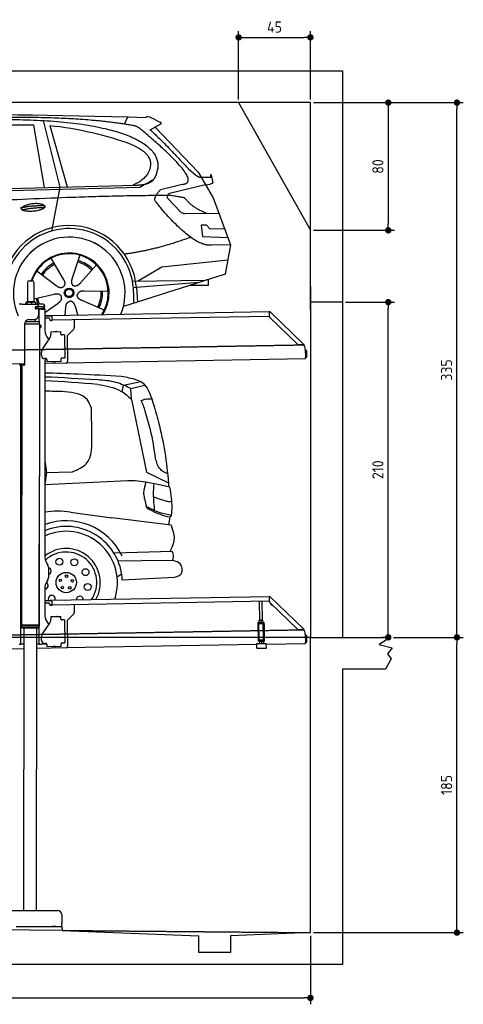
# Model space of a CAD drawing. Header units: millimetres. Extents: x 552 to 7231, y 5817 to 11986.
# Tile 5 of 5: x 4451 to 7231, y 5817 to 11986. Entities that reach past the tile are written whole.
import ezdxf

# ---------------------------------------------------------------- set-up
doc = ezdxf.new("R2010")
doc.units = ezdxf.units.MM
doc.linetypes.add('GEN3', pattern=[6.25, 5, -1.25])
doc.layers.get('0').update_dxf_attribs({"lineweight": 25})
for name, color, linetype, lineweight in [('3', 6, 'GEN3', 25), ('4', 3, 'Continuous', 25), ('5', 3, 'Continuous', 25), ('AM_0', 7, 'Continuous', 25), ('AM_5', 3, 'Continuous', 25)]:
    doc.layers.add(name, color=color, linetype=linetype, lineweight=lineweight)
doc.layers.add('Car', color=10, linetype='Continuous')
doc.styles.get("Standard").update_dxf_attribs({"font": 'ISOCP.SHX'})
doc.dimstyles.new('GEN-ISO$0', dxfattribs={"dimscale": 20, "dimtxt": 3.5, "dimasz": 2, "dimexe": 2, "dimexo": 1, "dimgap": 1.5, "dimtad": 1, "dimdec": 1, "dimlfac": 0.1, "dimdsep": 46, "dimtxsty": 'Standard', "dimblk": 'PUNKT', "dimcen": 2, "dimclrd": 256, "dimclre": 256, "dimclrt": 2, "dimadec": 0, "dimazin": 0, "dimtp": 0.1, "dimtm": 0.1, "dimtfac": 0.71, "dimtdec": 1, "dimtmove": 2, "dimatfit": 3, "dimldrblk": 'PUNKT', "dimfxl": 1, "dimtolj": 1, "dimarcsym": 0})

# ---------------------------------------------------------------- blocks, each defined once
blk = doc.blocks.new('PUNKT')
at = {"layer": '4', "color": 0, "linetype": 'ByBlock'}
blk.add_line((-0.5, 0), (-1, 0), dxfattribs=at)
at = {"layer": '4', "color": 0, "linetype": 'ByBlock', "const_width": 0.5}
blk.add_lwpolyline([(-0.25, 0, 1), (0.25, 0, 1)], format="xyb", close=True, dxfattribs=at)
blk = doc.blocks.new('*D4')
at = {"layer": '4', "lineweight": -2, "transparency": 16777216}
for p, q in [((6792.8, 8115.9), (7231, 8115.9)), ((7191, 6305.9), (7191, 8075.9)), ((6292.8, 6265.9), (7231, 6265.9))]:
    blk.add_line(p, q, dxfattribs=at)
at = {"layer": 'Defpoints', "color": 0, "transparency": 16777216}
for p in [(6772.8, 8115.9), (7191, 8115.9), (6272.8, 6265.9)]:
    blk.add_point(p, dxfattribs=at)
at = {"layer": '4', "lineweight": -2, "transparency": 16777216, "xscale": 40, "yscale": 40, "zscale": 40}
for p, rotation in [((7191, 8115.9), 90), ((7191, 6265.9), 270)]:
    blk.add_blockref('PUNKT', p, dxfattribs=dict(at, rotation=rotation))
at = {"layer": '4', "color": 2, "transparency": 16777216, "insert": (7126, 7190.9), "char_height": 70, "attachment_point": 5, "rotation": 90}
blk.add_mtext('\\A1;185', dxfattribs=at)
blk = doc.blocks.new('*D5')
at = {"layer": '4', "lineweight": -2, "transparency": 16777216}
for p, q in [((6292.8, 11465.9), (7231, 11465.9)), ((7191, 8155.9), (7191, 11425.9)), ((6792.8, 8115.9), (7231, 8115.9))]:
    blk.add_line(p, q, dxfattribs=at)
at = {"layer": 'Defpoints', "color": 0, "transparency": 16777216}
for p in [(6272.8, 11465.9), (7191, 11465.9), (6772.8, 8115.9)]:
    blk.add_point(p, dxfattribs=at)
at = {"layer": '4', "lineweight": -2, "transparency": 16777216, "xscale": 40, "yscale": 40, "zscale": 40}
for p, rotation in [((7191, 11465.9), 90), ((7191, 8115.9), 270)]:
    blk.add_blockref('PUNKT', p, dxfattribs=dict(at, rotation=rotation))
at = {"layer": '4', "color": 2, "transparency": 16777216, "insert": (7126, 9790.9), "char_height": 70, "attachment_point": 5, "rotation": 90}
blk.add_mtext('\\A1;335', dxfattribs=at)
blk = doc.blocks.new('*D10')
at = {"layer": '4', "lineweight": -2, "transparency": 16777216}
for p, q in [((5822.8, 11485.9), (5822.8, 11914.6)), ((6272.8, 11485.9), (6272.8, 11914.6)), ((5862.8, 11874.6), (6232.8, 11874.6))]:
    blk.add_line(p, q, dxfattribs=at)
at = {"layer": 'Defpoints', "color": 0, "transparency": 16777216}
for p in [(6272.8, 11874.6), (5822.8, 11465.9), (6272.8, 11465.9)]:
    blk.add_point(p, dxfattribs=at)
at = {"layer": '4', "lineweight": -2, "transparency": 16777216, "xscale": 40, "yscale": 40, "zscale": 40, "rotation": 180}
blk.add_blockref('PUNKT', (5822.8, 11874.6), dxfattribs=at)
at = {"layer": '4', "lineweight": -2, "transparency": 16777216, "xscale": 40, "yscale": 40, "zscale": 40}
blk.add_blockref('PUNKT', (6272.8, 11874.6), dxfattribs=at)
at = {"layer": '4', "color": 2, "transparency": 16777216, "insert": (6047.8, 11939.6), "char_height": 70, "attachment_point": 5}
blk.add_mtext('\\A1;45', dxfattribs=at)
blk = doc.blocks.new('*D11')
at = {"layer": '4', "lineweight": -2, "transparency": 16777216}
for p, q in [((6292.8, 11465.9), (6800.7, 11465.9)), ((6760.7, 11425.9), (6760.7, 10705.9)), ((6292.8, 10665.9), (6800.7, 10665.9))]:
    blk.add_line(p, q, dxfattribs=at)
at = {"layer": 'Defpoints', "color": 0, "transparency": 16777216}
for p in [(6272.8, 11465.9), (6272.8, 10665.9), (6760.7, 10665.9)]:
    blk.add_point(p, dxfattribs=at)
at = {"layer": '4', "lineweight": -2, "transparency": 16777216, "xscale": 40, "yscale": 40, "zscale": 40}
for p, rotation in [((6760.7, 11465.9), 90), ((6760.7, 10665.9), 270)]:
    blk.add_blockref('PUNKT', p, dxfattribs=dict(at, rotation=rotation))
at = {"layer": '4', "color": 2, "transparency": 16777216, "insert": (6695.7, 11065.9), "char_height": 70, "attachment_point": 5, "rotation": 90}
blk.add_mtext('\\A1;80', dxfattribs=at)
blk = doc.blocks.new('*D12')
at = {"layer": '4', "lineweight": -2, "transparency": 16777216}
for p, q in [((1072.8, 6295.9), (1072.8, 5816.8)), ((6272.8, 6245.9), (6272.8, 5816.8)), ((1112.8, 5856.8), (6232.8, 5856.8))]:
    blk.add_line(p, q, dxfattribs=at)
at = {"layer": 'Defpoints', "color": 0, "transparency": 16777216}
for p in [(1072.8, 6315.9), (6272.8, 6265.9), (6272.8, 5856.8)]:
    blk.add_point(p, dxfattribs=at)
at = {"layer": '4', "lineweight": -2, "transparency": 16777216, "xscale": 40, "yscale": 40, "zscale": 40, "rotation": 180}
blk.add_blockref('PUNKT', (1072.8, 5856.8), dxfattribs=at)
at = {"layer": '4', "lineweight": -2, "transparency": 16777216, "xscale": 40, "yscale": 40, "zscale": 40}
blk.add_blockref('PUNKT', (6272.8, 5856.8), dxfattribs=at)
at = {"layer": '4', "color": 2, "transparency": 16777216, "insert": (3672.8, 5921.8), "char_height": 70, "attachment_point": 5}
blk.add_mtext('\\A1;520', dxfattribs=at)
blk = doc.blocks.new('*D13')
at = {"layer": 'AM_5', "lineweight": -2, "transparency": 16777216}
for p, q in [((6492.8, 10215.9), (6800.7, 10215.9)), ((6760.7, 8155.9), (6760.7, 10175.9)), ((6752.8, 8115.9), (6720.7, 8115.9))]:
    blk.add_line(p, q, dxfattribs=at)
at = {"layer": 'Defpoints', "color": 0, "transparency": 16777216}
for p in [(6472.8, 10215.9), (6760.7, 10215.9), (6772.8, 8115.9)]:
    blk.add_point(p, dxfattribs=at)
at = {"layer": 'AM_5', "lineweight": -2, "transparency": 16777216, "xscale": 40, "yscale": 40, "zscale": 40}
for p, rotation in [((6760.7, 10215.9), 90), ((6760.7, 8115.9), 270)]:
    blk.add_blockref('PUNKT', p, dxfattribs=dict(at, rotation=rotation))
at = {"layer": 'AM_5', "color": 2, "linetype": 'Continuous', "transparency": 16777216, "insert": (6695.7, 9165.9), "char_height": 70, "attachment_point": 5, "rotation": 90}
blk.add_mtext('\\A1;210', dxfattribs=at)

msp = doc.modelspace()

# ---------------------------------------------------------------- linework, layer by layer
for p, q in [((872.77, 11665.9), (6472.77, 11665.9)), ((6472.77, 11665.9), (6472.77, 10165.9)), ((6272.78, 11465.9), (1072.77, 11465.9)), ((6272.78, 10165.9), (6272.78, 11465.9)), ((4499.57, 10339.98), (4499.57, 10219.98)), ((4509.57, 10349.98), (4529.57, 10349.98)), ((4539.57, 10339.98), (4539.57, 10219.98)), ((6272.78, 10315.9), (6272.78, 8115.9)), ((6472.77, 10315.9), (6472.77, 8115.9)), ((4463.57, 10202.48), (4447.57, 10202.48)), ((4463.57, 10202.48), (4557.57, 10202.48)), ((4489.65, 10212.52), (4489.65, 10202.48)), ((4492.07, 10214.98), (4491.61, 10214.71)), ((4492.52, 10214.98), (4492.07, 10214.98)), ((4510.35, 10214.98), (4492.52, 10214.98)), ((4495.39, 10212.52), (4495.39, 10202.48)), ((4499.57, 10219.98), (4539.57, 10219.98)), ((4501.57, 10214.98), (4501.57, 10219.98)), ((4537.39, 10214.98), (4510.35, 10214.98)), ((4525.31, 10212.52), (4525.31, 10202.48)), ((4547.07, 10214.98), (4537.39, 10214.98)), ((4537.57, 10214.98), (4537.57, 10219.98)), ((4547.07, 10214.98), (4547.53, 10214.71)), ((4550.57, 10185.98), (4548.7, 10185.98)), ((4549.48, 10212.52), (4549.48, 10202.48)), ((4549.57, 10176.62), (4549.57, 10183.83)), ((4550.57, 10185.98), (4551.57, 10185.98)), ((4550.57, 10185.98), (4550.57, 10173.98)), ((4564.57, 10185.98), (4551.57, 10185.98)), ((4552.21, 10186.48), (4564.57, 10186.48)), ((4597.57, 10202.48), (4557.57, 10202.48)), ((4564.57, 10185.98), (4565.57, 10185.98)), ((4567.74, 10185.98), (4565.57, 10185.98)), ((4565.57, 10173.98), (4565.57, 10185.98)), ((4567.57, 10192.48), (4567.57, 10189.48)), ((4603.4, 10185.98), (4567.74, 10185.98)), ((4592.21, 10186.48), (4604.57, 10186.48)), ((4603.4, 10185.98), (4605.57, 10185.98)), ((4605.57, 10173.98), (4605.57, 10185.98)), ((4607.57, 10189.48), (4607.57, 10192.48)), ((6472.77, 10215.9), (6272.78, 10215.9)), ((4548.68, 10173.98), (4548.57, 10173.98)), ((4550.57, 10173.98), (4548.68, 10173.98)), ((4551.57, 10173.98), (4550.57, 10173.98)), ((4552.21, 10173.98), (4551.57, 10173.98)), ((4564.57, 10173.98), (4552.21, 10173.98)), ((4565.57, 10173.98), (4564.57, 10173.98)), ((4565.57, 10173.98), (4567.74, 10173.98)), ((4567.57, 10170.98), (4567.57, 10132.48)), ((4603.4, 10173.98), (4567.74, 10173.98)), ((4572.57, 10093.9), (4572.57, 10172.48)), ((4584.57, 10172.48), (4572.57, 10172.48)), ((4584.57, 10172.48), (4606.57, 10172.48)), ((4605.57, 10173.98), (4603.4, 10173.98)), ((4607.57, 10171.48), (4607.57, 10049.54)), ((4607.57, 10132.25), (4641.05, 10132.84)), ((4641.12, 10128.84), (4607.57, 10128.25)), ((4607.57, 10117.25), (4628.81, 10117.62)), ((4641.05, 10132.84), (4651.05, 10133.01)), ((4651.12, 10129.01), (4641.12, 10128.84)), ((4651.05, 10133.01), (6015.84, 10156.83)), ((4651.19, 10125.01), (4651.05, 10133.01)), ((4651.19, 10125.01), (4651.48, 10108.02)), ((6011.36, 10126.75), (4656.57, 10103.1)), ((6016.97, 10158.53), (6015.58, 10157.09)), ((6017.37, 10155.35), (6015.58, 10157.09)), ((6016.12, 10125.88), (6015.73, 10148.43)), ((6015.96, 10150.02), (6015.84, 10156.83)), ((6016.97, 10158.53), (6018.76, 10156.79)), ((6018.87, 10153.91), (6017.37, 10155.35)), ((6018.76, 10156.79), (6020.26, 10155.34)), ((6018.87, 10153.91), (6019.25, 10154.29)), ((6193.05, 9950.95), (6019.17, 10118.86)), ((6019.25, 10154.29), (6020.26, 10155.34)), ((6020.26, 10155.34), (6229.47, 9953.31)), ((4483.57, 9825.48), (4483.57, 10082.48)), ((4483.57, 9825.48), (4483.57, 10082.48)), ((4483.57, 10080.77), (4574.55, 10080.63)), ((4483.57, 10079.03), (4571.54, 10078.9)), ((4571.54, 10078.9), (4483.57, 10079.03)), ((4574.54, 10077.16), (4483.57, 10077.3)), ((4486.4, 10094.03), (4574.57, 10093.89)), ((4489.57, 10094.03), (4489.57, 10098.74)), ((4508.57, 10107.48), (4542.57, 10107.48)), ((4549.57, 10093.93), (4549.59, 10108.49)), ((4571.54, 10078.9), (4574.55, 10080.63)), ((4571.54, 10078.9), (4574.54, 10077.16)), ((4574.51, 10056.39), (4571.79, 8191.9)), ((4572.57, 10078.31), (4572.57, 10079.49)), ((4574.51, 10056.39), (4581.51, 10056.38)), ((4574.54, 10077.16), (4574.53, 10071.39)), ((4574.53, 10071.39), (4581.53, 10071.38)), ((4574.55, 10080.63), (4574.57, 10093.89)), ((4581.51, 10056.38), (4581.53, 10071.38)), ((4582.51, 10057.38), (4581.51, 10056.38)), ((4582.53, 10070.38), (4581.53, 10071.38)), ((4582.53, 10070.38), (4582.51, 10057.38)), ((4638.99, 10107.8), (4639, 10106.8)), ((4644.09, 10101.89), (4649.09, 10101.97)), ((4791.55, 10105.46), (4792.44, 10054.61)), ((4620.96, 9999.54), (4632.43, 9979.69)), ((4645.33, 10030.9), (4708.32, 10032)), ((4645.33, 10030.9), (4645.61, 10014.9)), ((4645.68, 10010.66), (4645.61, 10014.9)), ((4669.82, 10031.82), (4683.81, 10032.07)), ((4708.6, 10016), (4708.32, 10032)), ((4708.6, 10016), (4708.62, 10015)), ((4713.7, 10010.09), (4714.7, 10010.1)), ((4730.7, 10010.38), (4714.7, 10010.1)), ((4730.7, 10010.38), (4733.21, 9866.4)), ((4748.37, 10000.55), (4751.09, 9844.71)), ((4789.63, 10047.49), (4751.18, 10007.67)), ((4593.55, 9922.05), (4639.7, 9990.48)), ((4732.33, 9945.4), (4732.58, 9931.4)), ((6222.72, 9948.54), (6200.17, 9948.15)), ((6228.46, 9952.26), (6228.08, 9951.87)), ((6229.58, 9950.43), (6228.08, 9951.87)), ((6229.47, 9953.31), (6228.46, 9952.26)), ((6229.47, 9953.31), (6230.97, 9951.87)), ((6231.38, 9948.69), (6229.58, 9950.43)), ((6230.97, 9951.87), (6232.77, 9950.13)), ((6231.38, 9948.69), (6232.77, 9950.13)), ((4587.92, 9881.87), (4587.57, 9901.87)), ((6240.01, 9920), (6240.9, 9868.72)), ((6242.3, 9903.18), (6242.87, 9870.81)), ((6242.87, 9870.81), (6250.86, 9870.95)), ((6250.86, 9870.95), (6250.3, 9903.32)), ((4483.57, 9830.04), (4146.36, 9824.16)), ((4463.57, 9822.48), (4447.57, 9822.48)), ((4463.57, 9822.48), (4447.57, 9822.48)), ((4455.57, 9819.48), (4455.57, 9822.48)), ((4455.57, 9819.48), (4455.57, 9822.48)), ((4455.57, 9819.48), (4455.57, 8097.48)), ((4464.15, 9822.48), (4461.79, 8192.07)), ((4463.57, 9822.48), (4480.57, 9822.48)), ((4463.57, 9822.48), (4480.57, 9822.48)), ((4607.57, 9839.48), (4607.57, 8629.11)), ((4741.27, 9834.54), (4607.57, 9832.21)), ((4616.27, 9862.36), (4608.27, 9862.22)), ((4621.35, 9857.45), (4621.61, 9842.45)), ((4711.6, 9844.02), (4621.61, 9842.45)), ((4673.61, 9842.86), (4659.62, 9842.62)), ((4711.3, 9861.02), (4711.32, 9860.02)), ((4711.6, 9844.02), (4711.32, 9860.02)), ((4717.22, 9866.13), (4716.22, 9866.11)), ((4717.22, 9866.13), (4733.21, 9866.4)), ((6241.04, 9860.72), (4741.27, 9834.54)), ((6241.04, 9860.72), (6240.9, 9868.72)), ((4572.57, 8072.48), (4572.57, 8696.99)), ((4620.96, 8579.11), (4627.22, 8568.28)), ((4630.57, 8555.78), (4630.57, 8489.18)), ((4627.22, 8476.68), (4620.96, 8465.85)), ((4607.57, 8415.85), (4607.57, 8264.54)), ((4607.57, 8347.25), (4641.05, 8347.84)), ((4641.12, 8343.84), (4607.57, 8343.25)), ((4607.57, 8332.25), (4628.81, 8332.62)), ((4641.05, 8347.84), (4651.05, 8348.01)), ((4651.12, 8344.01), (4641.12, 8343.84)), ((4651.05, 8348.01), (6015.84, 8371.83)), ((4651.19, 8340.01), (4651.05, 8348.01)), ((4651.19, 8340.01), (4651.48, 8323.02)), ((6011.36, 8341.75), (4656.57, 8318.1)), ((5955.41, 8224.06), (5953.37, 8340.74)), ((5971.41, 8224.34), (5969.37, 8341.02)), ((6016.97, 8373.53), (6015.58, 8372.09)), ((6017.37, 8370.35), (6015.58, 8372.09)), ((6016.12, 8340.88), (6015.73, 8363.43)), ((6015.96, 8365.02), (6015.84, 8371.83)), ((6016.97, 8373.53), (6018.76, 8371.79)), ((6018.87, 8368.91), (6017.37, 8370.35)), ((6018.76, 8371.79), (6020.26, 8370.34)), ((6018.87, 8368.91), (6019.25, 8369.29)), ((6193.05, 8165.95), (6019.17, 8333.86)), ((6019.25, 8369.29), (6020.26, 8370.34)), ((6020.26, 8370.34), (6229.47, 8168.31)), ((4638.99, 8322.8), (4639, 8321.8)), ((4644.09, 8316.89), (4649.09, 8316.97)), ((4791.55, 8320.46), (4792.44, 8269.61)), ((4593.55, 8137.05), (4639.7, 8205.48)), ((4620.96, 8214.54), (4632.43, 8194.69)), ((4645.33, 8245.9), (4708.32, 8247)), ((4645.33, 8245.9), (4645.61, 8229.9)), ((4645.68, 8225.66), (4645.61, 8229.9)), ((4669.82, 8246.82), (4683.81, 8247.07)), ((4708.6, 8231), (4708.32, 8247)), ((4708.6, 8231), (4708.62, 8230)), ((4713.7, 8225.09), (4714.7, 8225.1)), ((4730.7, 8225.38), (4714.7, 8225.1)), ((4730.7, 8225.38), (4733.21, 8081.4)), ((4748.37, 8215.55), (4751.09, 8059.71)), ((4789.63, 8262.49), (4751.18, 8222.67)), ((5943.67, 8209.05), (5948.67, 8209.14)), ((5943.67, 8209.05), (5943.81, 8201.05)), ((5948.67, 8209.14), (5978.66, 8209.66)), ((5952.16, 8224), (5951.42, 8223.55)), ((5951.64, 8210.69), (5951.44, 8222.48)), ((5952.42, 8209.2), (5951.66, 8209.62)), ((5974.66, 8224.39), (5952.16, 8224)), ((5963.64, 8210.9), (5963.43, 8222.69)), ((5974.66, 8224.39), (5975.41, 8223.97)), ((5974.91, 8209.59), (5975.66, 8210.04)), ((5975.64, 8211.11), (5975.43, 8222.9)), ((5978.66, 8209.66), (5983.66, 8209.75)), ((5983.8, 8201.75), (5983.66, 8209.75)), ((4461.79, 8192.07), (4461.77, 8181.07)), ((4461.77, 8181.07), (4571.77, 8180.9)), ((4468.76, 8174.06), (4461.77, 8181.07)), ((4571.79, 8191.9), (4461.79, 8192.07)), ((4461.79, 8192.07), (4571.79, 8191.9)), ((4564.76, 8173.91), (4468.76, 8174.06)), ((4476.91, 8174.04), (4474.18, 6403.98)), ((4556.91, 8173.92), (4554.18, 6403.98)), ((4564.76, 8173.91), (4571.77, 8180.9)), ((4571.79, 8191.9), (4571.77, 8180.9)), ((4732.33, 8160.4), (4732.58, 8146.4)), ((5948.81, 8201.14), (5943.81, 8201.05)), ((5943.81, 8201.05), (5943.95, 8193.05)), ((5943.95, 8193.05), (5945.43, 8108.06)), ((5948.81, 8201.14), (5978.8, 8201.66)), ((5952.1, 8101.18), (5950.36, 8201.16)), ((5979, 8101.65), (5977.25, 8201.63)), ((5983.8, 8201.75), (5978.8, 8201.66)), ((5983.94, 8193.75), (5983.8, 8201.75)), ((5985.43, 8108.76), (5983.94, 8193.75)), ((6222.72, 8163.54), (6200.17, 8163.15)), ((6228.46, 8167.26), (6228.08, 8166.87)), ((6229.58, 8165.43), (6228.08, 8166.87)), ((6229.47, 8168.31), (6228.46, 8167.26)), ((6229.47, 8168.31), (6230.97, 8166.87)), ((6231.38, 8163.69), (6229.58, 8165.43)), ((6230.97, 8166.87), (6232.77, 8165.13)), ((6231.38, 8163.69), (6232.77, 8165.13)), ((4455.57, 8097.48), (4455.57, 8072.48)), ((4587.92, 8096.87), (4587.57, 8116.87)), ((4717.22, 8081.13), (4716.22, 8081.11)), ((4717.22, 8081.13), (4733.21, 8081.4)), ((5945.43, 8108.06), (5945.57, 8100.07)), ((5945.57, 8100.07), (5950.57, 8100.15)), ((5945.57, 8100.07), (5945.71, 8092.07)), ((5950.71, 8092.15), (5945.71, 8092.07)), ((5950.57, 8100.15), (5980.57, 8100.68)), ((5950.71, 8092.15), (5980.71, 8092.68)), ((5952.1, 8101.18), (5979, 8101.65)), ((5954.46, 8092.22), (5953.72, 8091.77)), ((5953.74, 8090.7), (5953.94, 8078.91)), ((5957.57, 8100.28), (5957.55, 8101.28)), ((5965.73, 8090.91), (5965.94, 8079.12)), ((5973.57, 8100.55), (5973.55, 8101.55)), ((5976.96, 8092.61), (5977.71, 8092.19)), ((5977.73, 8091.12), (5977.94, 8079.33)), ((5980.57, 8100.68), (5985.57, 8100.76)), ((5985.71, 8092.77), (5980.71, 8092.68)), ((5985.57, 8100.76), (5985.43, 8108.76)), ((5985.71, 8092.77), (5985.57, 8100.76)), ((6240.01, 8135), (6240.9, 8083.72)), ((6241.04, 8075.72), (6240.9, 8083.72)), ((6242.3, 8118.18), (6242.87, 8085.81)), ((6242.87, 8085.81), (6250.86, 8085.95)), ((6250.86, 8085.95), (6250.3, 8118.32)), ((6272.78, 6265.9), (6272.78, 8115.9)), ((6272.78, 8115.9), (6772.77, 8115.9)), ((6772.77, 8115.9), (6704.42, 8071.14)), ((4476.48, 8044.92), (4146.36, 8039.16)), ((4447.57, 8072.48), (4455.57, 8072.48)), ((4463.57, 8072.48), (4455.57, 8072.48)), ((4476.6, 8072.48), (4463.57, 8072.48)), ((4741.27, 8049.54), (4556.56, 8046.32)), ((4572.57, 8072.48), (4556.6, 8072.48)), ((4572.57, 8072.48), (4584.57, 8072.48)), ((4621.35, 8072.48), (4584.57, 8072.48)), ((4616.27, 8077.36), (4608.27, 8077.22)), ((4621.35, 8072.45), (4621.61, 8057.45)), ((4711.6, 8059.02), (4621.61, 8057.45)), ((4673.61, 8057.86), (4659.62, 8057.62)), ((4711.3, 8076.02), (4711.32, 8075.02)), ((4711.6, 8059.02), (4711.32, 8075.02)), ((5936.09, 8070.4), (4741.27, 8049.54)), ((5935.97, 8077.09), (5995.96, 8078.14)), ((5936.5, 8047.1), (5935.97, 8077.09)), ((5936.5, 8047.1), (5996.49, 8048.15)), ((5954.72, 8077.42), (5953.96, 8077.84)), ((5977.22, 8077.81), (5977.96, 8078.26)), ((5996.49, 8048.15), (5995.96, 8078.14)), ((6241.04, 8075.72), (5996.08, 8071.44)), ((6704.42, 8071.14), (6785.37, 8049.5)), ((6785.37, 8049.5), (6755.25, 8012.82)), ((6778.31, 7980.37), (6743.82, 7915.9)), ((6755.25, 8012.82), (6778.31, 7980.37)), ((6743.82, 7915.9), (6472.77, 7915.9)), ((6472.77, 7915.9), (6472.77, 6065.9)), ((4149.05, 6403.98), (4689.05, 6403.98)), ((4714.05, 6378.98), (4714.05, 6323.98)), ((1832.77, 6308.59), (4717.77, 6280.85)), ((4427.55, 6303.98), (4633, 6303.98)), ((4577.44, 6303.98), (4590.5, 6303.98)), ((4590.5, 6303.98), (4600.09, 6303.98)), ((4600.09, 6303.98), (4706.55, 6303.98)), ((4633, 6303.98), (4642.59, 6303.98)), ((4642.59, 6303.98), (4655.65, 6303.98)), ((4677.44, 6303.98), (4655.65, 6303.98)), ((4706.55, 6303.98), (4716.55, 6303.98)), ((4714.05, 6303.98), (4714.05, 6323.98)), ((4716.55, 6288.98), (4716.55, 6303.98)), ((4717.77, 6288.98), (4717.77, 6279.89)), ((4717.77, 6279.89), (5572.77, 6245.81)), ((5572.77, 6140.9), (5572.77, 6245.81)), ((6272.78, 6265.9), (5772.32, 6245.81)), ((5772.32, 6245.81), (5772.77, 6140.9)), ((5772.77, 6140.9), (5572.77, 6140.9)), ((6472.77, 6065.9), (872.77, 6065.9))]:
    msp.add_line(p, q)
for centre, radius, start, end in [((4509.57, 10339.98), 10, 90, 180), ((4529.57, 10339.98), 10, 0, 90), ((4549.57, 10186.48), 1, 48.590378, 221.409622), ((4546.57, 10183.83), 3, 0, 41.409622), ((4552.21, 10189.48), 3, 228.590378, 270), ((4557.57, 10192.48), 10, 0, 90), ((4564.57, 10189.48), 3, 270, 0), ((4589.57, 10186.48), 1, 48.590378, 210), ((4592.21, 10189.48), 3, 228.590378, 270), ((4597.57, 10192.48), 10, 0, 90), ((4604.57, 10189.48), 3, 270, 0), ((4542.57, 10132.48), 25, 270, 0), ((4549.57, 10173.98), 1, 138.590378, 311.409622), ((4546.57, 10176.62), 3, 318.590378, 0), ((4552.21, 10170.98), 3, 90, 131.409622), ((4564.57, 10170.98), 3, 0, 90), ((4589.57, 10173.98), 1, 180, 311.409622), ((4592.21, 10170.98), 3, 90, 131.409622), ((4604.57, 10170.98), 3, 22.00087, 90), ((4606.57, 10171.48), 1, 0, 90), ((4628.99, 10107.62), 10, 1, 91), ((6011.28, 10131.75), 5, 271, 342.470872), ((6020.73, 10148.52), 5, 129.243474, 181), ((6026.12, 10126.05), 10, 181, 226), ((4508.57, 10082.48), 25, 90, 180), ((4644, 10106.88), 5, 181, 271), ((4649, 10106.97), 5, 271, 327.763283), ((4656.48, 10108.1), 5, 181, 271), ((4707.57, 10049.54), 100, 180, 210), ((4610.69, 10010.05), 35, 326, 1), ((4669.83, 10030.82), 1, 91, 151), ((4683.83, 10031.07), 1, 31, 91), ((4713.62, 10015.09), 5, 181, 271), ((4758.37, 10000.72), 10, 136, 181), ((4782.44, 10054.43), 10, 316, 1), ((4731.33, 9945.38), 1, 1, 61), ((6200, 9958.14), 10, 226, 271), ((6222.63, 9953.54), 5, 271, 322.756526), ((6190.01, 9919.13), 50, 1, 41.06864), ((4622.57, 9902.48), 35, 146, 181), ((4607.92, 9882.22), 20, 181, 271), ((4731.58, 9931.39), 1, 301, 1), ((6234.3, 9903.04), 16, 1, 68.975687), ((6234.3, 9903.04), 8, 1, 42.409622), ((4480.57, 9825.48), 3, 270, 0), ((4480.57, 9825.48), 3, 270, 0), ((4632.57, 9839.48), 25, 120.687219, 180), ((4616.35, 9857.36), 5, 12.536959, 91), ((4659.6, 9843.62), 1, 211, 271), ((4673.6, 9843.86), 1, 271, 331), ((4716.3, 9861.11), 5, 91, 181), ((4741.1, 9844.54), 10, 271, 1), ((4571.57, 8651.48), 2, 297.615989, 300), ((4571.57, 8673.48), 2, 60, 61.103904), ((4707.57, 8629.11), 100, 180, 210), ((4605.57, 8555.78), 25, 0, 30), ((4707.57, 8415.85), 100, 150, 180), ((4605.57, 8489.18), 25, 330, 0), ((4628.99, 8322.62), 10, 1, 91), ((6011.28, 8346.75), 5, 271, 342.470872), ((6020.73, 8363.52), 5, 129.243474, 181), ((6026.12, 8341.05), 10, 181, 226), ((6035.08, 8329.66), 12.5, 175.968021, 276.031979), ((4644, 8321.88), 5, 181, 271), ((4649, 8321.97), 5, 271, 327.763283), ((4656.48, 8323.1), 5, 181, 271), ((4782.44, 8269.43), 10, 316, 1), ((4571.57, 8223.48), 2, 60, 82.158583), ((4707.57, 8264.54), 100, 180, 210), ((4610.69, 8225.05), 35, 326, 1), ((4669.83, 8245.82), 1, 91, 151), ((4683.83, 8246.07), 1, 31, 91), ((4713.62, 8230.09), 5, 181, 271), ((4758.37, 8215.72), 10, 136, 181), ((4571.57, 8201.48), 2, 276.684931, 300), ((4731.33, 8160.38), 1, 1, 61), ((4731.58, 8146.39), 1, 301, 1), ((6200, 8173.14), 10, 226, 271), ((6222.63, 8168.54), 5, 271, 322.756526), ((6190.01, 8134.13), 50, 1, 41.06864), ((4622.57, 8117.48), 35, 146, 181), ((4607.92, 8097.22), 20, 181, 271), ((4716.3, 8076.11), 5, 91, 181), ((6234.3, 8118.04), 16, 1, 68.975687), ((6234.3, 8118.04), 8, 1, 42.409622), ((4616.35, 8072.36), 5, 12.536959, 91), ((4659.6, 8058.62), 1, 211, 271), ((4673.6, 8058.86), 1, 271, 331), ((4741.1, 8059.54), 10, 271, 1), ((4689.05, 6378.98), 25, 0, 90)]:
    msp.add_arc(centre, radius, start, end)
for points, weights in [([(4492.52, 10214.98), (4491.19, 10214.98), (4489.65, 10212.52)], [1, 1.0379548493, 1]), ([(4495.39, 10212.52), (4493.85, 10214.98), (4492.52, 10214.98)], [1, 1.0379548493, 1]), ([(4510.35, 10214.98), (4503.41, 10214.98), (4495.39, 10212.52)], [1, 1.0379548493, 1]), ([(4525.31, 10212.52), (4517.29, 10214.98), (4510.35, 10214.98)], [1, 1.0379548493, 1]), ([(4537.39, 10214.98), (4531.78, 10214.98), (4525.31, 10212.52)], [1, 1.0379548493, 1]), ([(4549.48, 10212.52), (4543.01, 10214.98), (4537.39, 10214.98)], [1, 1.0379548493, 1]), ([(4547.53, 10214.71), (4548.44, 10214.18), (4549.48, 10212.52)], [1.01682908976, 1.02536255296, 1]), ([(5951.44, 8222.48), (5951.42, 8223.55), (5951.42, 8223.55)], [1, 1.07735026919, 1.07735026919]), ([(5963.43, 8222.69), (5957.4, 8224.59), (5951.44, 8222.48)], [1, 1.15470053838, 1]), ([(5951.64, 8210.69), (5957.68, 8208.8), (5963.64, 8210.9)], [1, 1.15470053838, 1]), ([(5951.66, 8209.62), (5951.66, 8209.62), (5951.64, 8210.69)], [1.07735026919, 1.07735026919, 1]), ([(5975.43, 8222.9), (5969.4, 8224.8), (5963.43, 8222.69)], [1, 1.15470053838, 1]), ([(5963.64, 8210.9), (5969.67, 8209.01), (5975.64, 8211.11)], [1, 1.15470053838, 1]), ([(5975.41, 8223.97), (5975.41, 8223.97), (5975.43, 8222.9)], [1.07735026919, 1.07735026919, 1]), ([(5975.64, 8211.11), (5975.66, 8210.04), (5975.66, 8210.04)], [1, 1.07735026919, 1.07735026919]), ([(5953.74, 8090.7), (5953.72, 8091.77), (5953.72, 8091.77)], [1, 1.07735026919, 1.07735026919]), ([(5965.73, 8090.91), (5959.7, 8092.81), (5953.74, 8090.7)], [1, 1.15470053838, 1]), ([(5977.73, 8091.12), (5971.7, 8093.02), (5965.73, 8090.91)], [1, 1.15470053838, 1]), ([(5977.71, 8092.19), (5977.71, 8092.19), (5977.73, 8091.12)], [1.07735026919, 1.07735026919, 1]), ([(5953.94, 8078.91), (5959.98, 8077.02), (5965.94, 8079.12)], [1, 1.15470053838, 1]), ([(5953.96, 8077.84), (5953.96, 8077.84), (5953.94, 8078.91)], [1.07735026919, 1.07735026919, 1]), ([(5965.94, 8079.12), (5971.97, 8077.23), (5977.94, 8079.33)], [1, 1.15470053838, 1]), ([(5977.94, 8079.33), (5977.96, 8078.26), (5977.96, 8078.26)], [1, 1.07735026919, 1.07735026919])]:
    msp.add_rational_spline(points, weights, degree=2)
for points, knots in [([(6017.26, 10152.12), (6017.1, 10152.18), (6016.95, 10152.25), (6016.52, 10152.45), (6016.32, 10152.56), (6016.09, 10152.7), (6016.03, 10152.75), (6015.93, 10152.82), (6015.91, 10152.83), (6015.91, 10152.83)], [0.57395873, 0.57395873, 0.57395873, 0.57395873, 0.60928252, 0.60928252, 0.68457672, 0.68457672, 0.73471963, 0.73471963, 0.78828708, 0.78828708, 0.78828708, 0.78828708]), ([(6018.42, 10153.08), (6018.28, 10152.98), (6018.13, 10152.87), (6017.84, 10152.63), (6017.7, 10152.51), (6017.56, 10152.39)], [0, 0, 0, 0, 0.05619833, 0.05619833, 0.11238632, 0.11238632, 0.11238632, 0.11238632]), ([(6020.26, 10155.34), (6020.31, 10155.3), (6020.34, 10155.24), (6020.35, 10155.03), (6020.27, 10154.85), (6019.95, 10154.41), (6019.71, 10154.16), (6019.28, 10153.76), (6019.12, 10153.63), (6018.79, 10153.35), (6018.61, 10153.22), (6018.42, 10153.08)], [0, 0, 0, 0, 0.07839586, 0.07839586, 0.23254327, 0.23254327, 0.38325668, 0.38325668, 0.45586956, 0.45586956, 0.5284931, 0.5284931, 0.5284931, 0.5284931]), ([(6018.98, 10153.51), (6019, 10153.58), (6019.01, 10153.65), (6018.98, 10153.75), (6018.97, 10153.78), (6018.93, 10153.85), (6018.9, 10153.88), (6018.87, 10153.91)], [0.17010098, 0.17010098, 0.17010098, 0.17010098, 0.21908376, 0.21908376, 0.24434238, 0.24434238, 0.27026411, 0.27026411, 0.27026411, 0.27026411]), ([(4574.53, 10071.39), (4574.53, 10071.39), (4574.5, 10071.21), (4574.41, 10070.44), (4574.34, 10069.86), (4574.21, 10068.53), (4574.14, 10067.69), (4574.04, 10065.84), (4574.01, 10064.84), (4574.01, 10063.9)], [3.3947259, 3.3947259, 3.3947259, 3.3947259, 3.6776181, 3.6776181, 3.9605102, 3.9605102, 4.2434057, 4.2434057, 4.5263012, 4.5263012, 4.5263012, 4.5263012]), ([(4574.01, 10063.9), (4574.01, 10062.95), (4574.03, 10061.95), (4574.12, 10060.1), (4574.19, 10059.26), (4574.32, 10057.93), (4574.39, 10057.35), (4574.48, 10056.58), (4574.51, 10056.39), (4574.51, 10056.39)], [0, 0, 0, 0, 0.2828955, 0.2828955, 0.565791, 0.565791, 0.8486832, 0.8486832, 1.1315753, 1.1315753, 1.1315753, 1.1315753]), ([(6226.61, 9950.51), (6226.73, 9950.66), (6226.85, 9950.8), (6227.07, 9951.1), (6227.17, 9951.24), (6227.27, 9951.39)], [0, 0, 0, 0, 0.05592576, 0.05592576, 0.11186183, 0.11186183, 0.11186183, 0.11186183]), ([(6227.27, 9951.39), (6227.41, 9951.6), (6227.55, 9951.79), (6227.96, 9952.33), (6228.22, 9952.63), (6228.7, 9953.1), (6228.9, 9953.26), (6229.16, 9953.37), (6229.23, 9953.39), (6229.37, 9953.38), (6229.42, 9953.36), (6229.47, 9953.31)], [0, 0, 0, 0, 0.07658948, 0.07658948, 0.22699607, 0.22699607, 0.37633525, 0.37633525, 0.45078586, 0.45078586, 0.52533064, 0.52533064, 0.52533064, 0.52533064]), ([(6228.08, 9951.87), (6228.04, 9951.92), (6227.99, 9951.95), (6227.86, 9952), (6227.77, 9952), (6227.68, 9951.97)], [0, 0, 0, 0, 0.03951922, 0.03951922, 0.10139952, 0.10139952, 0.10139952, 0.10139952]), ([(6017.26, 8367.12), (6017.1, 8367.18), (6016.95, 8367.25), (6016.52, 8367.45), (6016.32, 8367.56), (6016.09, 8367.7), (6016.03, 8367.75), (6015.93, 8367.82), (6015.91, 8367.83), (6015.91, 8367.83)], [0.57395873, 0.57395873, 0.57395873, 0.57395873, 0.60928252, 0.60928252, 0.68457672, 0.68457672, 0.73471963, 0.73471963, 0.78828708, 0.78828708, 0.78828708, 0.78828708]), ([(6018.42, 8368.08), (6018.28, 8367.98), (6018.13, 8367.87), (6017.84, 8367.63), (6017.7, 8367.51), (6017.56, 8367.39)], [0, 0, 0, 0, 0.05619833, 0.05619833, 0.11238632, 0.11238632, 0.11238632, 0.11238632]), ([(6020.26, 8370.34), (6020.31, 8370.3), (6020.34, 8370.24), (6020.35, 8370.03), (6020.27, 8369.85), (6019.95, 8369.41), (6019.71, 8369.16), (6019.28, 8368.76), (6019.12, 8368.63), (6018.79, 8368.35), (6018.61, 8368.22), (6018.42, 8368.08)], [0, 0, 0, 0, 0.07839586, 0.07839586, 0.23254327, 0.23254327, 0.38325668, 0.38325668, 0.45586956, 0.45586956, 0.5284931, 0.5284931, 0.5284931, 0.5284931]), ([(6018.98, 8368.51), (6019, 8368.58), (6019.01, 8368.65), (6018.98, 8368.75), (6018.97, 8368.78), (6018.93, 8368.85), (6018.9, 8368.88), (6018.87, 8368.91)], [0.17010098, 0.17010098, 0.17010098, 0.17010098, 0.21908376, 0.21908376, 0.24434238, 0.24434238, 0.27026411, 0.27026411, 0.27026411, 0.27026411]), ([(6226.61, 8165.51), (6226.73, 8165.66), (6226.85, 8165.8), (6227.07, 8166.1), (6227.17, 8166.24), (6227.27, 8166.39)], [0, 0, 0, 0, 0.05592576, 0.05592576, 0.11186183, 0.11186183, 0.11186183, 0.11186183]), ([(6227.27, 8166.39), (6227.41, 8166.6), (6227.55, 8166.79), (6227.96, 8167.33), (6228.22, 8167.63), (6228.7, 8168.1), (6228.9, 8168.26), (6229.16, 8168.37), (6229.23, 8168.39), (6229.37, 8168.38), (6229.42, 8168.36), (6229.47, 8168.31)], [0, 0, 0, 0, 0.07658948, 0.07658948, 0.22699607, 0.22699607, 0.37633525, 0.37633525, 0.45078586, 0.45078586, 0.52533064, 0.52533064, 0.52533064, 0.52533064]), ([(6228.08, 8166.87), (6228.04, 8166.92), (6227.99, 8166.95), (6227.86, 8167), (6227.77, 8167), (6227.68, 8166.97)], [0, 0, 0, 0, 0.03951922, 0.03951922, 0.10139952, 0.10139952, 0.10139952, 0.10139952])]:
    msp.add_open_spline(points, degree=3, knots=knots)
for points in [[(4621.35, 9857.45), (4621.35, 9857.78), (4621.31, 9858.11), (4621.23, 9858.45)], [(4621.35, 8072.45), (4621.35, 8072.78), (4621.31, 8073.11), (4621.23, 8073.45)]]:
    msp.add_open_spline(points, degree=3)
at = {"layer": '3'}
for p, q in [((1175.28, 9860.3), (6230.45, 9948.53)), ((1175.28, 8075.31), (6230.44, 8163.55)), ((4717.77, 6279.89), (6272.78, 6265.9))]:
    msp.add_line(p, q, dxfattribs=at)
at = {"layer": '5'}
msp.add_line((6272.78, 8115.9), (872.77, 8115.9), dxfattribs=at)
at = {"layer": 'AM_0'}
msp.add_line((5822.78, 11465.9), (6272.78, 10665.9), dxfattribs=at)
at = {"layer": 'Car'}
for p, q in [((4598.79, 11353.93), (4703.18, 10936.4)), ((5106.54, 11331.14), (5128.14, 11376.22)), ((4539.64, 11324.56), (3837.9, 11322.21)), ((4606.01, 10933.76), (4539.64, 11324.56)), ((4639.32, 11322.1), (4749.15, 10937.64)), ((5336.51, 11333.53), (5267.13, 11293.15)), ((5300.05, 11312.31), (5569.35, 11031.03)), ((5508.67, 11051.05), (5554.98, 11012.03)), ((5569.35, 11031.03), (5662.8, 10870.48)), ((5583.68, 10998.11), (5648.03, 10998.32)), ((2479.78, 10867.17), (5122.24, 10934.31)), ((2526.5, 10877.33), (5177.47, 10949.27)), ((4703.18, 10936.4), (4649.6, 10661.2)), ((5122.24, 10934.31), (5205.09, 10937.22)), ((5616.08, 10950.75), (5390.59, 10896.89)), ((5616.08, 10950.75), (5643.7, 10955.24)), ((5380.79, 10863.6), (5457.25, 10783.72)), ((5662.8, 10870.48), (5772.34, 10574.7)), ((5486.7, 10771.38), (5698.43, 10774.29)), ((5620.48, 10698.84), (5587.82, 10698.27)), ((5587.82, 10698.27), (5595.93, 10626.91)), ((5644.71, 10673.44), (5620.48, 10698.84)), ((5735.19, 10675.02), (5644.71, 10673.44)), ((5595.93, 10626.91), (5755.14, 10621.14)), ((5772.34, 10574.7), (5655.45, 10573.1)), ((5772.34, 10574.7), (5737.63, 10392.12)), ((4646.52, 10490.83), (4723.45, 10360.41)), ((4828.37, 10509.4), (4779.38, 10366.12)), ((4931.54, 10449.42), (4831.28, 10335.96)), ((5188.04, 10347.03), (5341.83, 10436.55)), ((5341.83, 10436.55), (5754.52, 10480.96)), ((4557.59, 10411.24), (4678.72, 10320.38)), ((5737.63, 10392.12), (5100.4, 10188.16)), ((5157.68, 10346.62), (5615.09, 10352.89)), ((5182.26, 10307.73), (5163.04, 10306.17)), ((5573.39, 10339.55), (5182.26, 10307.73)), ((5182.26, 10307.73), (5189.66, 10216.73)), ((5519.02, 10322.15), (5634.83, 10322.21)), ((5634.81, 10354.9), (5621.35, 10354.9)), ((5634.83, 10322.21), (5634.81, 10354.9)), ((4539.46, 10237.08), (4666.87, 10265.41)), ((5005.39, 10282.21), (4853.99, 10284.52)), ((5164.36, 10273.68), (5164.4, 10208.65)), ((4607.46, 10151.66), (4691.12, 10210.51)), ((4735.14, 10134.27), (4739.73, 10182.25)), ((4815.68, 10135.67), (4799.44, 10188.35)), ((4980.24, 10165.56), (4841.34, 10225.85)), ((5092.87, 9654.17), (5102.1, 9695.54)), ((5102.1, 9695.54), (5209.13, 9718.05)), ((5147.8, 9673.91), (5235.79, 9696.32)), ((5151.56, 9606.69), (5147.8, 9673.91)), ((5151.56, 9606.69), (5245.66, 9150.85)), ((4902.43, 9389.92), (4900.65, 9550.74)), ((4607.58, 9221.31), (4618.91, 9149.08)), ((4607.58, 9148.26), (4781.39, 9153.24)), ((4618.91, 9149.08), (4607.58, 9075.76)), ((5245.66, 9150.85), (5382.3, 9083.44)), ((5128.7, 9096.2), (4607.58, 9071.19)), ((5338.33, 9069.51), (5240.75, 9088.51)), ((5392.64, 9057.06), (5338.33, 9069.51)), ((5388.85, 8965.46), (5404.33, 8970.93)), ((4769.5, 8900.27), (5027.75, 8865.48)), ((5247.11, 8926.31), (5245.15, 8934.14)), ((5400.26, 8818.42), (5027.75, 8865.48)), ((5391.24, 8867.77), (5383.41, 8820.55)), ((5403.1, 8879.56), (5391.24, 8867.77)), ((5406.79, 8654.7), (5041.84, 8643.28)), ((5066.83, 8594.53), (5216.49, 8597.15)), ((5419.78, 8594.48), (5216.49, 8597.15)), ((5061.4, 8494.74), (5089.69, 8513.96))]:
    msp.add_line(p, q, dxfattribs=at)
for centre, radius in [((4760.53, 10273.97), 30.15), ((4760.53, 10273.97), 23.62), ((4699.74, 8589.19), 21.71), ((4793.27, 8586.36), 21.71), ((4742.62, 8459.29), 63.76), ((4863.11, 8524.08), 21.71), ((4705.23, 8473.11), 7.59), ((4744.21, 8499.12), 7.59), ((4780.99, 8470.09), 7.59), ((4876.56, 8431.47), 21.71), ((4717.93, 8428), 7.59), ((4764.75, 8426.14), 7.59)]:
    msp.add_circle(centre, radius, dxfattribs=at)
for centre, radius, start, end in [((5395.24, 10877.43), 20, 103.435753, 223.747291), ((5486.15, 10811.38), 40, 223.747291, 270.78612), ((4760.96, 10273.46), 422.7, 4.650408, 165.21264), ((4760.96, 10273.46), 403.41, 0.031542, 193.931162), ((4760.96, 10273.46), 350, 337.649562, 204.31242), ((4760.96, 10273.46), 350, 337.68758, 204.31242), ((4760.96, 10273.46), 250, 327.296489, 162.229183), ((4760.53, 10273.97), 245, 326.365049, 161.980365), ((4760.53, 10273.97), 209.64, 117.262002, 146.39945), ((4760.53, 10273.97), 200.65, 117.115177, 146.546276), ((4760.53, 10273.97), 200.65, 45.115177, 74.546276), ((4760.53, 10273.97), 209.64, 45.262002, 74.39945), ((4760.53, 10273.97), 209.64, 189.262002, 200.002937), ((4760.53, 10273.97), 200.65, 189.115177, 200.940263), ((4760.53, 10273.97), 200.65, 333.115177, 2.546276), ((4760.53, 10273.97), 209.64, 333.262002, 2.39945), ((4742.13, 8458.86), 387.6, 25.377751, 110.314601), ((4742.13, 8458.86), 351.9, 2.76544, 112.481621), ((4742.13, 8458.86), 321.28, 341.121144, 114.761302), ((4742.13, 8458.86), 213.75, 330.263728, 128.983508), ((4742.62, 8459.29), 191.3, 326.022649, 133.000395), ((4626.28, 8531.24), 21.71, 281.426801, 78.573199), ((4607.25, 8439.62), 21.71, 272.350557, 56.924966), ((4651.57, 8357.2), 21.71, 335.982738, 206.017262), ((4827.35, 8351.89), 21.71, 358.888847, 183.111153)]:
    msp.add_arc(centre, radius, start, end, dxfattribs=at)
for points, degree in [([(2897.59, 11325.74), (3308.23, 11404.48), (4068.52, 11405.27), (5241.77, 11373.18)], 3), ([(5168.31, 11320.84), (4866.18, 11375.45), (4391.71, 11373.25)], 2), ([(5241.77, 11373.18), (5249.8, 11392.82), (5297.84, 11356.95), (5335.58, 11342.1)], 3), ([(4639.32, 11322.1), (4811.44, 11308.52), (5008.46, 11257.25), (5142.64, 11208.17)], 3), ([(5218.52, 11291.33), (5192.12, 11316.57), (5168.31, 11320.84)], 2), ([(5470.05, 10954.79), (5610.67, 10962.16), (5218.52, 11291.33)], 2), ([(5267.13, 11293.15), (5271.18, 11303.96), (5508.67, 11051.05)], 2), ([(5336.51, 11333.53), (5338.15, 11335.21), (5333.61, 11337.29), (5338.12, 11341.1), (5335.58, 11342.1)], 4), ([(5142.64, 11208.17), (5259.18, 11160.28), (5269.98, 11094.33)], 2), ([(5269.98, 11094.33), (5277.24, 10999.97), (5160.82, 10948.82)], 2), ([(5177.47, 10949.27), (5227.54, 10950.63), (5295.13, 10954.17), (5307.31, 11004.23), (5314.8, 11047.6)], 4), ([(5205.09, 10937.22), (5235.14, 10954.01), (5290.22, 10984.85)], 2), ([(5554.98, 11012.03), (5563.41, 11004.92), (5581.37, 10995.21), (5585.92, 10997.77), (5587.8, 10999.35)], 4), ([(5648.03, 10998.32), (5645.26, 11046.29), (5661.2, 10963.25)], 2), ([(5296.88, 10853.91), (5294.19, 10878.01), (5333.4, 10920.99)], 2), ([(5333.4, 10920.99), (5470.05, 10954.79)], 1), ([(5661.2, 10963.25), (5661.52, 10959.54), (5653.81, 10956.89), (5643.68, 10955.24)], 3), ([(5397.94, 10883.41), (4521.07, 10888.49), (2091.75, 10711.6)], 2), ([(5486.08, 10867.37), (5484.74, 10870.34), (5397.94, 10883.41)], 2), ([(5619.18, 10773.2), (5532.92, 10806.8), (5486.08, 10867.37)], 2), ([(4453.72, 10806.18), (4528.84, 10824.39), (4612.44, 10820.06)], 2), ([(4461.12, 10793.48), (4534.86, 10809.36), (4612.78, 10809.98)], 2), ([(5655.45, 10573.1), (5532.71, 10558.14), (5296.88, 10853.91)], 2), ([(5522.66, 10622.14), (5299.36, 10540.78), (5106.98, 10516.24)], 2), ([(4779.38, 10366.12), (4775.07, 10353.49), (4771.36, 10339.39), (4775.98, 10325.68), (4786.9, 10319.33)], 4), ([(4678.72, 10320.38), (4702.59, 10299.12), (4725.55, 10313.06)], 2), ([(4723.45, 10360.41), (4741.94, 10334.34), (4725.55, 10313.06)], 2), ([(4831.28, 10335.96), (4822.44, 10325.95), (4812.02, 10315.76), (4797.81, 10312.98), (4786.9, 10319.33)], 4), ([(4666.87, 10265.41), (4697.38, 10274.95), (4712.55, 10252.78)], 2), ([(4691.12, 10210.51), (4718.72, 10226.64), (4712.55, 10252.78)], 2), ([(4841.34, 10225.85), (4811.05, 10236.07), (4811.81, 10262.92)], 2), ([(4853.99, 10284.52), (4822.19, 10287.69), (4811.81, 10262.92)], 2), ([(4739.73, 10182.25), (4740.09, 10214.21), (4765.86, 10221.79)], 2), ([(4799.44, 10188.35), (4792.63, 10219.58), (4765.86, 10221.79)], 2), ([(4938.72, 9728.61), (4828.37, 9735.41), (4718.02, 9742.22), (4607.58, 9746.9)], 3), ([(5087.41, 9751.77), (5107.57, 9749.89), (5121.47, 9746.48), (5134.99, 9742.71)], 3), ([(4941.45, 9700.6), (4830.19, 9709.18), (4718.94, 9717.77), (4607.58, 9723.56)], 3), ([(4733.27, 9654.79), (4691.37, 9655.95), (4649.48, 9657.11), (4607.58, 9658.25)], 3), ([(4769.5, 8900.27), (4717.81, 8908.57), (4663.49, 8907.34), (4607.58, 8900.37)], 3), ([(5400.26, 8818.42), (5420.13, 8757.24), (5430.42, 8724.71), (5391.23, 8654.21)], 3)]:
    msp.add_open_spline(points, degree=degree, dxfattribs=at)
for points, degree, knots in [([(3067.47, 11316.52), (3094.38, 11318.04), (3233.3, 11324.84), (4253.85, 11372.16), (4874.04, 11382.23), (5347.1, 11234.87), (5314.8, 11047.6)], 4, [0.08213183, 0.08213183, 0.08213183, 0.08213183, 0.08213183, 0.25885101, 0.50885101, 1, 1, 1, 1, 1]), ([(4462.7, 10801.04), (4461.69, 10809.27), (4482.41, 10825.98), (4564.72, 10847.55), (4658.25, 10816.11), (4572.52, 10782.97), (4487.74, 10782.13), (4463.71, 10792.83), (4462.7, 10801.04)], 5, [0, 0, 0, 0, 0, 0, 0.300106, 0.500106, 0.700106, 1, 1, 1, 1, 1, 1]), ([(4607.58, 9773.34), (4677.78, 9771.77), (4837.78, 9766.61), (4997.66, 9757.1), (5087.41, 9751.77)], 3, [973.6086961, 973.6086961, 973.6086961, 973.6086961, 1184.3469709, 1454.0286732, 1454.0286732, 1454.0286732, 1454.0286732]), ([(5277.82, 9610.45), (5296.87, 9548.49), (5346.45, 9383.51), (5373.71, 9203.8), (5383.49, 9067.26), (5384.05, 9059.03)], 3, [0, 0, 0, 0, 131.0849663, 516.6888429, 541.4389027, 541.4389027, 541.4389027, 541.4389027]), ([(5240.75, 9088.51), (5227.01, 9034.73), (5223.86, 9016.07), (5237.26, 8964.5), (5245.15, 8934.14)], 3, [11.821926, 11.821926, 11.821926, 11.821926, 76.9476951, 170.1693904, 170.1693904, 170.1693904, 170.1693904]), ([(5290.53, 9078.82), (5289.09, 9056.69), (5285.92, 9000.61), (5291.57, 8944.65), (5294.99, 8910.77)], 3, [10.5253419, 10.5253419, 10.5253419, 10.5253419, 76.9476951, 178.8797423, 178.8797423, 178.8797423, 178.8797423]), ([(5403.1, 8879.56), (5406.95, 8921.83), (5405.95, 8973.2), (5397.18, 9033.5), (5392.64, 9057.06)], 3, [0, 0, 0, 0, 108.8849958, 180.7799897, 180.7799897, 180.7799897, 180.7799897]), ([(5403.1, 8879.56), (5378.55, 8883.83), (5323.92, 8895.75), (5273.31, 8920.41), (5245.15, 8934.14)], 3, [50.5441042, 50.5441042, 50.5441042, 50.5441042, 125.0301252, 218.5080917, 218.5080917, 218.5080917, 218.5080917])]:
    msp.add_open_spline(points, degree=degree, knots=knots, dxfattribs=at)
for points in [[(5147.8, 9673.91), (5053.53, 9713.33), (4938.72, 9728.61)], [(4941.45, 9700.6), (5085.33, 9658.79), (5151.56, 9606.69)], [(5134.99, 9742.71), (5224.33, 9707.65), (5277.82, 9610.45)], [(4900.65, 9550.74), (4873.92, 9605.1), (4733.27, 9654.79)], [(5211.37, 9599.7), (5237.09, 9608.83), (5277.82, 9610.45)], [(5237.36, 9532.29), (5225.84, 9568.5), (5211.37, 9599.7)], [(5302.6, 9237.28), (5270.12, 9416.92), (5237.36, 9532.29)], [(4781.39, 9153.24), (4867.63, 9203.38), (4902.43, 9389.92)], [(5377.41, 9139.33), (5330.32, 9170.71), (5302.6, 9237.28)], [(5240.75, 9088.51), (5175.23, 9096.29), (5128.7, 9096.2)], [(5288.27, 8996.75), (5364.2, 8971.62), (5388.85, 8965.46)], [(5391.24, 8867.77), (5334.52, 8884.71), (5276.25, 8909.57), (5247.11, 8926.31)], [(5409.14, 8594.62), (5414.39, 8622.25), (5406.79, 8654.7)], [(5421.56, 8492.63), (5464.43, 8516.82), (5455.54, 8577.33), (5419.78, 8594.48)], [(5093.62, 8475.84), (5421.56, 8492.63)]]:
    msp.add_spline(points, degree=3, dxfattribs=at)

# ---------------------------------------------------------------- dimensions: what is measured, and where the dimension line sits
at = {"layer": '4'}
for base, p1, p2, picture, middle in [((6272.78, 11874.58), (5822.78, 11465.9), (6272.78, 11465.9), '*D10', (6047.78, 11939.58)), ((6272.78, 5856.81), (1072.77, 6315.9), (6272.78, 6265.9), '*D12', (3672.78, 5921.81))]:
    dim = msp.add_linear_dim(base=base, p1=p1, p2=p2, dimstyle='GEN-ISO$0', dxfattribs=at)
    dim.commit()
    dim.dimension.update_dxf_attribs({"geometry": picture, "text_midpoint": middle})
for base, p1, p2, picture, middle in [((7190.95, 11465.9), (6772.77, 8115.9), (6272.78, 11465.9), '*D5', (7125.95, 9790.9)), ((6760.72, 10665.9), (6272.78, 11465.9), (6272.78, 10665.9), '*D11', (6695.72, 11065.9)), ((7190.95, 8115.9), (6272.78, 6265.9), (6772.77, 8115.9), '*D4', (7125.95, 7190.9))]:
    dim = msp.add_linear_dim(base=base, p1=p1, p2=p2, angle=90, dimstyle='GEN-ISO$0', dxfattribs=at)
    dim.commit()
    dim.dimension.update_dxf_attribs({"geometry": picture, "text_midpoint": middle})
at = {"layer": 'AM_5'}
dim = msp.add_linear_dim(base=(6760.72, 10215.9), p1=(6772.77, 8115.9), p2=(6472.77, 10215.9), angle=90, dimstyle='GEN-ISO$0', dxfattribs=at)
dim.commit()
dim.dimension.update_dxf_attribs({"geometry": '*D13', "text_midpoint": (6695.72, 9165.9)})

doc.saveas('drawing.dxf')
